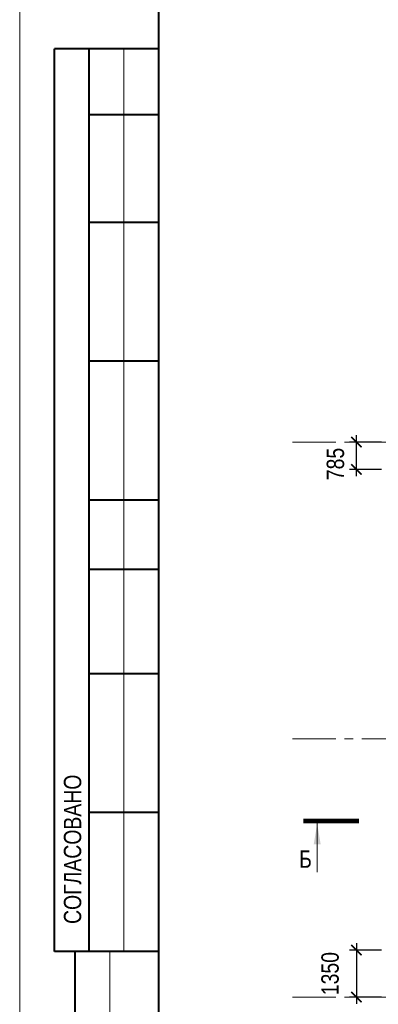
# Model space of a CAD drawing. Header units: inches. Extents: x -56152 to 65019, y 546816 to 630816.
# Tile 2 of 15: x -56152 to -45821, y 563293 to 591656. Entities that reach past the tile are written whole.
import ezdxf
from ezdxf.enums import TextEntityAlignment as Align

# ---------------------------------------------------------------- set-up
doc = ezdxf.new("R2010")
doc.units = ezdxf.units.IN
doc.header["$LTSCALE"] = 1000
doc.header["$MEASUREMENT"] = 0
doc.linetypes.add('CENTER', pattern=[2, 1.25, -0.25, 0.25, -0.25])
for name, color, linetype, lineweight in [('СК-100-О(си)', 7, 'CENTER', 15), ('СК-110-О-РАЗМЕРЫ', 7, 'Continuous', 15), ('СК-200-Р(амка)', 7, 'Continuous', 40), ('СК-210-Р-РАМКА ЛИНИИ ТОНКИЕ', 7, 'Continuous', 15), ('СК-300-Р(азмеры)', 7, 'Continuous', 20), ('СК-400-Т(екст)', 7, 'Continuous', 20), ('СК-500-С(ечения)', 5, 'Continuous', 40)]:
    doc.layers.add(name, color=color, linetype=linetype, lineweight=lineweight)
doc.styles.add('ARIAL_annotative', font='arial.ttf', dxfattribs={"width": 0.8, "height": 2.5})
doc.styles.add('RUSS', font='arial.ttf', dxfattribs={"width": 0.8})
doc.dimstyles.new('100-200', dxfattribs={"dimscale": 0, "dimtxt": 500, "dimasz": 300, "dimexe": 200, "dimexo": 200, "dimgap": 200, "dimtad": 1, "dimdec": 0, "dimzin": 0, "dimdsep": 46, "dimtxsty": 'RUSS', "dimblk": 'ARCHTICK', "dimcen": 0.096, "dimdle": 200, "dimclrd": 7, "dimclre": 7, "dimclrt": 256, "dimadec": 0, "dimazin": 0, "dimtfac": 1, "dimtdec": 0, "dimtmove": 2, "dimatfit": 3, "dimldrblk": 'OBLIQUE', "dimfxl": 1, "dimtolj": 1, "dimtzin": 0, "dimarcsym": 0})

# ---------------------------------------------------------------- blocks, each defined once
blk = doc.blocks.new('оси')
at = {"layer": 'СК-100-О(си)'}
for p, q in [((-46685.3, 15985), (4554.2, 15985)), ((-46685.3, 7435), (4554.2, 7435)), ((-46685.3, 0), (4554.2, 0))]:
    blk.add_line(p, q, dxfattribs=at)
blk = doc.blocks.new('A$C858fb3ef')
at = {"layer": 'СК-300-Р(азмеры)'}
blk.add_blockref('оси', (0, 0), dxfattribs=at)
blk = doc.blocks.new('A$C573b34c5')
blk.add_blockref('A$C858fb3ef', (0, 0))
blk = doc.blocks.new('Сечение')
at = {"layer": 'СК-500-С(ечения)', "linetype": 'Continuous', "lineweight": 15, "ltscale": 100}
blk.add_line((-200, -35), (-200, -735), dxfattribs=at)
at = {"layer": 'СК-500-С(ечения)', "linetype": 'Continuous', "ltscale": 100, "const_width": 70}
blk.add_lwpolyline([(-400, 0), (400, 0)], dxfattribs=at)
at = {"layer": 'СК-500-С(ечения)', "linetype": 'Continuous', "ltscale": 100}
blk.add_solid([(-200, -35), (-250, -335), (-150, -335)], dxfattribs=at)
blk = doc.blocks.new('*U14')
at = {"layer": 'СК-400-Т(екст)', "ltscale": 100, "xscale": 0.01, "yscale": 0.01, "zscale": 0.01, "rotation": 89.99999999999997}
blk.add_blockref('Сечение', (0, -259.85), dxfattribs=at)
at = {"layer": 'СК-500-С(ечения)', "color": 0, "ltscale": 100, "style": 'ARIAL_annotative', "text_generation_flag": 2, "width": 0.8}
blk.add_attdef('НОМЕР_СЕЧЕНИЯ_1_1(НОМЕР_ЛИСТА)', text='', height=2.5, rotation=90, dxfattribs=at).set_placement((6.74, -1.23), align=Align.RIGHT)
blk.add_attdef('НОМЕР_СЕЧЕНИЯ_2_1(НОМЕР_ЛИСТА)', text='', height=2.5, rotation=90, dxfattribs=at).set_placement((7.48, -262.62), align=Align.BOTTOM_LEFT)
blk = doc.blocks.new('_ArchTick')
at = {"color": 0, "linetype": 'ByBlock', "const_width": 0.15}
blk.add_lwpolyline([(-0.5, -0.5), (0.5, 0.5)], dxfattribs=at)
blk = doc.blocks.new('*D107')
at = {"layer": 'Defpoints', "color": 0, "transparency": 16777216}
for p in [(-46452, 579488), (-45530, 579488), (-45530, 578703)]:
    blk.add_point(p, dxfattribs=at)
at = {"layer": 'СК-110-О-РАЗМЕРЫ', "color": 7, "lineweight": -2, "transparency": 16777216}
for p, q in [((-45730, 579488), (-46652, 579488)), ((-46452, 578503), (-46452, 579688)), ((-45730, 578703), (-46652, 578703))]:
    blk.add_line(p, q, dxfattribs=at)
at = {"layer": 'СК-110-О-РАЗМЕРЫ', "color": 7, "lineweight": -2, "transparency": 16777216, "xscale": 300, "yscale": 300, "zscale": 300}
for p, rotation in [((-46452, 579488), 90), ((-46452, 578703), 270)]:
    blk.add_blockref('_ArchTick', p, dxfattribs=dict(at, rotation=rotation))
at = {"layer": 'СК-110-О-РАЗМЕРЫ', "transparency": 16777216, "insert": (-47054, 578857), "char_height": 500, "attachment_point": 5, "rotation": 90, "style": 'RUSS'}
blk.add_mtext('\\A1;785', dxfattribs=at)
blk = doc.blocks.new('_Oblique')
at = {"color": 0, "linetype": 'ByBlock', "lineweight": -2}
blk.add_line((-0.5, -0.5), (0.5, 0.5), dxfattribs=at)
blk = doc.blocks.new('*D150')
at = {"layer": 'Defpoints', "color": 0, "transparency": 16777216}
for p in [(-45530, 564853), (-46452, 563503), (-45530, 563503)]:
    blk.add_point(p, dxfattribs=at)
at = {"layer": 'СК-110-О-РАЗМЕРЫ', "color": 7, "lineweight": -2, "transparency": 16777216}
for p, q in [((-46452, 565053), (-46452, 563303)), ((-45730, 564853), (-46652, 564853)), ((-45730, 563503), (-46652, 563503))]:
    blk.add_line(p, q, dxfattribs=at)
at = {"layer": 'СК-110-О-РАЗМЕРЫ', "color": 7, "lineweight": -2, "transparency": 16777216, "xscale": 300, "yscale": 300, "zscale": 300}
for p, rotation in [((-46452, 564853), 90), ((-46452, 563503), 270)]:
    blk.add_blockref('_ArchTick', p, dxfattribs=dict(at, rotation=rotation))
at = {"layer": 'СК-110-О-РАЗМЕРЫ', "transparency": 16777216, "insert": (-47208, 564178), "char_height": 500, "attachment_point": 5, "rotation": 90, "style": 'RUSS'}
blk.add_mtext('\\A1;1350', dxfattribs=at)

msp = doc.modelspace()

# ---------------------------------------------------------------- linework, layer by layer
at = {"layer": 'СК-200-Р(амка)'}
for p, q in [((-52152.1, 629815.5), (-52152.1, 547815.5)), ((-52152.1, 590815.5), (-55152.1, 590815.5)), ((-55152.1, 564815.5), (-55152.1, 590815.5)), ((-54152.1, 564815.5), (-54152.1, 590815.5)), ((-52152.1, 588915.5), (-54152.1, 588915.5)), ((-52152.1, 585815.5), (-54152.1, 585815.5)), ((-52152.1, 581815.5), (-54152.1, 581815.5)), ((-52152.1, 577815.5), (-54152.1, 577815.5)), ((-52152.1, 575815.5), (-54152.1, 575815.5)), ((-52152.1, 572815.5), (-54152.1, 572815.5)), ((-52152.1, 568815.5), (-54152.1, 568815.5)), ((-52152.1, 564815.5), (-55152.1, 564815.5)), ((-54552.1, 547815.5), (-54552.1, 564815.5))]:
    msp.add_line(p, q, dxfattribs=at)
at = {"layer": 'СК-210-Р-РАМКА ЛИНИИ ТОНКИЕ'}
for p, q in [((-56152.1, 546815.5), (-56152.1, 630815.5)), ((-53152.1, 564815.5), (-53152.1, 590815.5)), ((-53552.1, 547815.5), (-53552.1, 564815.5))]:
    msp.add_line(p, q, dxfattribs=at)

# ---------------------------------------------------------------- block references
at = {"layer": 'СК-300-Р(азмеры)'}
msp.add_blockref('A$C573b34c5', (-1610, 563503.1), dxfattribs=at)
at = {"layer": 'СК-500-С(ечения)', "color": 1}
ref = msp.add_blockref('*U14', (4789, 568572.7), dxfattribs=dict(at, xscale=200, yscale=200, zscale=200, rotation=269.9999385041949))
ref.add_attrib('НОМЕР_СЕЧЕНИЯ_2_1(НОМЕР_ЛИСТА)', 'Б', dxfattribs={"color": 0, "ltscale": 100, "height": 500, "style": 'ARIAL_annotative', "width": 0.8}).set_placement((-47735.6, 567076.8), align=Align.BOTTOM_RIGHT)

# ---------------------------------------------------------------- texts
at = {"layer": 'СК-200-Р(амка)', "style": 'RUSS', "width": 0.8}
msp.add_text('СОГЛАСОВАНО', height=500, rotation=90, dxfattribs=at).set_placement((-54379.4, 565607.8))

# ---------------------------------------------------------------- dimensions: what is measured, and where the dimension line sits
at = {"layer": 'СК-110-О-РАЗМЕРЫ'}
dim = msp.add_linear_dim(base=(-46452, 579488.1), p1=(-45530.2, 578703.2), p2=(-45530.2, 579488.1), angle=90, dimstyle='100-200', override={"dimscale": 1}, dxfattribs=at)
dim.commit()
dim.dimension.update_dxf_attribs({"geometry": '*D107', "text_midpoint": (-47054.3, 578857.1), "dimtype": 160})
dim = msp.add_linear_dim(base=(-46452.2, 563503.1), p1=(-45530.2, 564852.9), p2=(-45530.2, 563503.1), angle=90, dimstyle='100-200', override={"dimscale": 1}, dxfattribs=at)
dim.commit()
dim.dimension.update_dxf_attribs({"geometry": '*D150', "text_midpoint": (-47207.7, 564178)})

doc.saveas('drawing.dxf')
